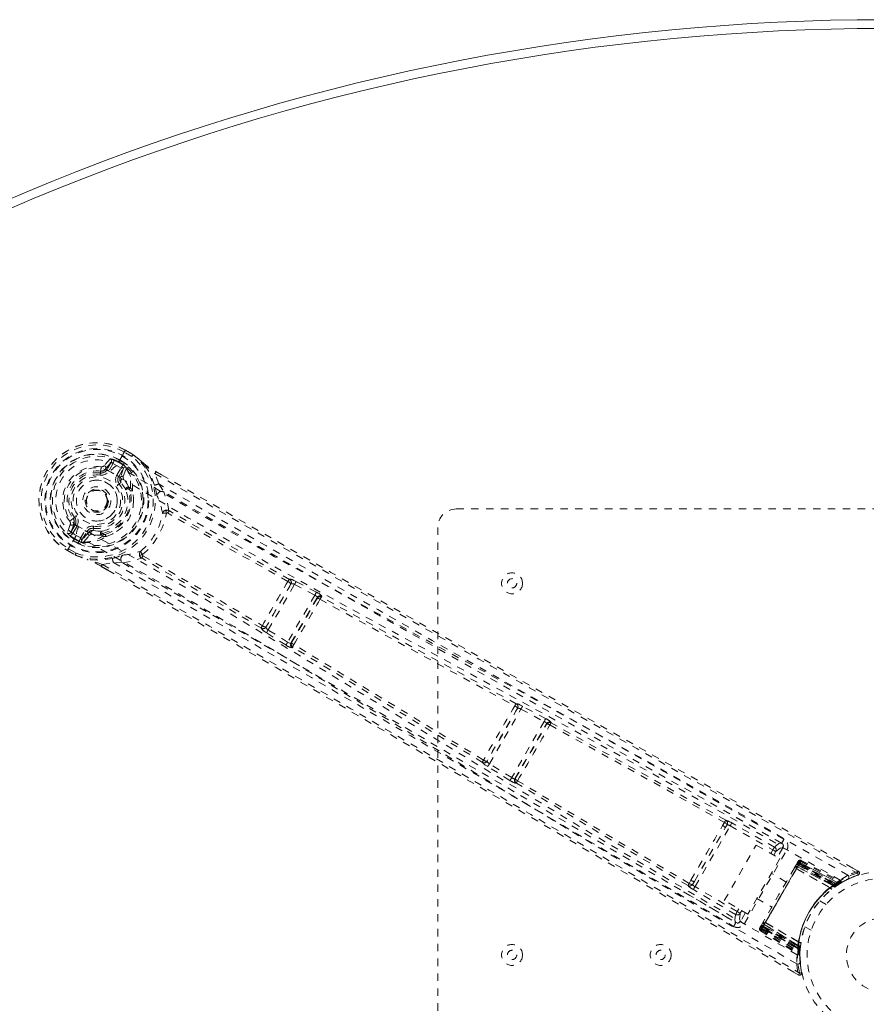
# Model space of a CAD drawing. Header units: inches. Extents: x -67 to 61, y -70 to 46.
# Tile 3 of 5: x 28 to 40, y 33 to 46. Entities that reach past the tile are written whole.
import ezdxf

# ---------------------------------------------------------------- set-up
doc = ezdxf.new("R2010")
doc.units = ezdxf.units.IN
doc.header["$MEASUREMENT"] = 0
doc.linetypes.add('SLD-Dashed', pattern=[0.075, 0.05, -0.025])
doc.linetypes.add('SLD-Solid', pattern=[0])

msp = doc.modelspace()

# ---------------------------------------------------------------- linework, layer by layer
at = {"color": 7, "linetype": 'SLD-Dashed', "lineweight": 0}
for p, q in [((29.395, 40.545), (29.315, 40.454)), ((29.559, 40.587), (29.483, 40.457)), ((29.561, 40.592), (29.559, 40.587)), ((29.573, 40.612), (29.561, 40.592)), ((29.599, 40.658), (29.573, 40.612)), ((29.687, 40.577), (29.587, 40.635)), ((29.601, 40.662), (29.599, 40.658)), ((29.701, 40.602), (29.6, 40.661)), ((29.601, 40.662), (29.702, 40.603)), ((29.706, 40.601), (29.702, 40.603)), ((29.335, 40.41), (29.411, 40.501)), ((29.335, 40.41), (29.353, 40.4)), ((29.411, 40.501), (29.353, 40.4)), ((29.437, 40.486), (29.379, 40.385)), ((29.483, 40.457), (29.483, 40.457)), ((29.485, 40.324), (29.549, 40.436)), ((29.509, 40.5), (29.512, 40.504)), ((29.576, 40.461), (29.509, 40.5)), ((29.511, 40.309), (29.575, 40.421)), ((29.573, 40.469), (29.512, 40.504)), ((29.527, 40.53), (29.589, 40.494)), ((29.527, 40.53), (29.527, 40.53)), ((29.575, 40.421), (29.532, 40.296)), ((29.572, 40.307), (29.612, 40.417)), ((29.573, 40.469), (29.589, 40.494)), ((29.574, 40.468), (29.587, 40.454)), ((29.587, 40.454), (29.576, 40.461)), ((29.589, 40.494), (29.589, 40.494)), ((29.607, 40.432), (29.605, 40.436)), ((29.607, 40.432), (29.612, 40.417)), ((29.612, 40.417), (29.612, 40.417)), ((29.612, 40.417), (29.612, 40.417)), ((29.265, 40.356), (29.268, 40.38)), ((29.268, 40.38), (29.277, 40.379)), ((29.532, 40.296), (29.511, 40.309)), ((30.05, 40.208), (29.998, 40.348)), ((30.012, 40.375), (30.089, 40.33)), ((30.089, 40.329), (30.012, 40.374)), ((29.54, 40.228), (29.517, 40.21)), ((29.534, 40.24), (29.54, 40.228)), ((29.652, 40.134), (29.632, 40.145)), ((29.668, 40.152), (29.649, 40.163)), ((30.05, 40.208), (30.118, 40.1)), ((29.288, 40.123), (29.296, 40.118)), ((29.296, 40.118), (29.309, 40.11)), ((29.688, 40.132), (29.698, 40.113)), ((28.899, 39.741), (28.918, 39.755)), ((34.054, 39.871), (45.554, 39.871)), ((28.859, 39.663), (28.82, 39.548)), ((28.852, 39.705), (28.899, 39.741)), ((28.866, 39.556), (28.907, 39.667)), ((28.924, 39.657), (28.866, 39.556)), ((28.95, 39.642), (28.892, 39.541)), ((28.904, 39.733), (28.899, 39.741)), ((28.907, 39.667), (28.924, 39.657)), ((29.17, 39.61), (29.166, 39.581)), ((33.804, 28.121), (33.804, 39.621)), ((28.94, 39.516), (28.865, 39.385)), ((28.991, 39.469), (29.056, 39.581)), ((29.017, 39.454), (29.082, 39.566)), ((29.103, 39.554), (29.017, 39.454)), ((29.038, 39.424), (29.114, 39.514)), ((29.103, 39.554), (29.082, 39.566)), ((29.166, 39.581), (29.153, 39.58)), ((29.296, 39.509), (29.277, 39.519)), ((29.284, 39.542), (29.304, 39.531)), ((29.345, 39.502), (29.324, 39.501)), ((28.85, 39.361), (28.823, 39.315)), ((28.862, 39.38), (28.85, 39.361)), ((28.865, 39.385), (28.862, 39.38)), ((28.961, 39.406), (28.898, 39.441)), ((28.916, 39.472), (28.913, 39.467)), ((28.913, 39.467), (28.974, 39.432)), ((28.983, 39.433), (28.916, 39.472)), ((28.961, 39.405), (28.974, 39.432)), ((28.961, 39.405), (28.961, 39.406)), ((28.975, 39.432), (28.994, 39.427)), ((28.994, 39.427), (28.983, 39.433)), ((29.019, 39.42), (29.024, 39.421)), ((29.038, 39.424), (29.024, 39.421)), ((28.823, 39.315), (28.821, 39.311)), ((28.821, 39.313), (28.923, 39.254)), ((28.821, 39.311), (28.923, 39.253)), ((28.837, 39.336), (28.938, 39.279)), ((28.923, 39.253), (28.927, 39.251)), ((29.275, 39.099), (29.364, 39.048)), ((29.276, 39.1), (29.365, 39.049)), ((29.291, 39.124), (29.439, 39.15)), ((29.566, 39.145), (29.439, 39.15)), ((31.829, 38.863), (31.493, 38.281)), ((31.523, 38.243), (31.877, 38.856)), ((31.811, 38.925), (31.81, 38.924)), ((31.828, 38.862), (31.829, 38.863)), ((31.898, 38.896), (31.867, 38.91)), ((31.877, 38.856), (32.15, 38.712)), ((32.171, 38.752), (31.898, 38.896)), ((32.15, 38.712), (31.784, 38.078)), ((32.241, 38.685), (32.244, 38.698)), ((31.828, 38.064), (32.184, 38.681)), ((32.184, 38.681), (32.182, 38.668)), ((31.431, 38.267), (31.431, 38.266)), ((31.499, 38.205), (31.471, 38.224)), ((31.493, 38.281), (31.493, 38.282)), ((31.761, 38.041), (31.499, 38.205)), ((31.784, 38.078), (31.523, 38.243)), ((31.838, 38.073), (31.828, 38.064)), ((31.853, 38.013), (31.843, 38.004)), ((34.861, 37.251), (34.86, 37.251)), ((34.879, 37.189), (34.468, 36.477)), ((34.5, 36.443), (34.924, 37.178)), ((34.878, 37.189), (34.879, 37.189)), ((34.924, 37.178), (35.235, 37.011)), ((35.256, 37.051), (34.945, 37.218)), ((35.235, 37.011), (34.8, 36.257)), ((34.842, 36.241), (35.27, 36.983)), ((35.27, 36.983), (35.27, 36.976)), ((35.33, 36.993), (35.33, 36.999)), ((34.405, 36.462), (34.405, 36.461)), ((34.468, 36.477), (34.468, 36.477)), ((34.8, 36.257), (34.5, 36.443)), ((34.776, 36.219), (34.476, 36.405)), ((34.847, 36.245), (34.842, 36.241)), ((34.858, 36.181), (34.863, 36.184)), ((38.429, 35.376), (37.72, 35.777)), ((37.662, 35.655), (37.637, 35.613)), ((38.337, 35.323), (37.761, 35.647)), ((37.257, 34.861), (37.673, 35.581)), ((37.267, 34.79), (37.739, 35.608)), ((37.673, 35.581), (37.697, 35.623)), ((37.739, 35.608), (38.314, 35.284)), ((38.43, 35.376), (38.429, 35.376)), ((38.438, 35.371), (38.43, 35.376)), ((38.446, 35.363), (38.432, 35.375)), ((37.66, 34.604), (38.09, 35.35)), ((37.93, 34.293), (38.501, 35.283)), ((38.09, 35.35), (38.407, 35.167)), ((38.287, 35.236), (38.314, 35.284)), ((38.337, 35.323), (38.314, 35.284)), ((38.326, 35.214), (38.353, 35.262)), ((38.449, 35.313), (38.375, 35.185)), ((38.407, 35.167), (37.977, 34.421)), ((38.643, 35.111), (38.641, 35.107)), ((38.679, 35.115), (38.645, 35.057)), ((38.65, 35.122), (38.647, 35.118)), ((38.657, 35.133), (38.654, 35.13)), ((38.654, 35.129), (38.654, 35.129)), ((39.2, 34.837), (38.675, 35.114)), ((39.158, 34.83), (38.675, 35.108)), ((38.679, 35.115), (39.197, 34.839)), ((38.695, 35.142), (38.688, 35.131)), ((38.688, 35.131), (39.216, 34.85)), ((38.695, 35.142), (39.23, 34.858)), ((38.17, 34.234), (38.673, 35.104)), ((38.666, 35.093), (38.177, 34.245)), ((38.186, 34.26), (38.657, 35.078)), ((38.639, 35.103), (38.606, 35.046)), ((38.629, 35.032), (38.63, 35.03)), ((38.629, 35.032), (39.086, 34.774)), ((39.084, 34.773), (38.63, 35.03)), ((38.645, 35.056), (38.645, 35.057)), ((38.645, 35.057), (39.133, 34.798)), ((39.132, 34.797), (38.645, 35.056)), ((38.659, 35.081), (38.657, 35.078)), ((38.657, 35.078), (39.125, 34.807)), ((39.129, 34.81), (38.659, 35.081)), ((39.142, 34.819), (38.666, 35.093)), ((38.668, 35.097), (39.146, 34.822)), ((38.673, 35.104), (39.153, 34.827)), ((39.463, 34.999), (39.39, 35.04)), ((37.211, 34.876), (37.188, 34.833)), ((37.233, 34.82), (37.257, 34.861)), ((38.494, 34.852), (38.293, 34.969)), ((39.216, 34.85), (39.23, 34.858)), ((39.245, 34.85), (39.258, 34.858)), ((37.111, 34.722), (37.813, 34.309)), ((37.812, 34.415), (37.244, 34.752)), ((37.835, 34.454), (37.267, 34.79)), ((39.084, 34.773), (39.086, 34.774)), ((39.105, 34.756), (39.108, 34.758)), ((39.125, 34.807), (39.142, 34.784)), ((39.129, 34.81), (39.146, 34.786)), ((39.133, 34.798), (39.132, 34.797)), ((39.133, 34.798), (39.197, 34.839)), ((39.142, 34.819), (39.158, 34.795)), ((39.146, 34.786), (39.142, 34.784)), ((39.146, 34.822), (39.162, 34.798)), ((39.153, 34.827), (39.158, 34.83)), ((39.153, 34.827), (39.169, 34.803)), ((39.158, 34.83), (39.174, 34.806)), ((39.158, 34.795), (39.162, 34.798)), ((39.163, 34.798), (39.164, 34.799)), ((39.164, 34.799), (39.227, 34.84)), ((39.174, 34.806), (39.169, 34.803)), ((37.977, 34.421), (37.66, 34.604)), ((38.098, 34.631), (38.299, 34.515)), ((39.029, 34.549), (38.945, 34.598)), ((37.856, 34.491), (37.835, 34.454)), ((37.895, 34.468), (37.874, 34.431)), ((37.945, 34.44), (37.877, 34.323)), ((38.187, 34.321), (38.154, 34.264)), ((37.812, 34.309), (37.814, 34.308)), ((37.814, 34.308), (37.822, 34.304)), ((37.816, 34.307), (37.832, 34.301)), ((38.139, 34.237), (38.137, 34.233)), ((38.139, 34.238), (38.139, 34.238)), ((38.145, 34.249), (38.143, 34.244)), ((38.143, 34.244), (38.145, 34.243)), ((38.155, 34.207), (38.148, 34.196)), ((38.148, 34.196), (38.662, 33.875)), ((38.152, 34.26), (38.15, 34.256)), ((38.155, 34.207), (38.662, 33.891)), ((38.162, 34.227), (38.665, 33.911)), ((38.198, 34.281), (38.164, 34.223)), ((38.164, 34.223), (38.662, 33.912)), ((38.168, 34.229), (38.65, 33.951)), ((38.651, 33.956), (38.17, 34.234)), ((38.651, 33.966), (38.175, 34.241)), ((38.177, 34.245), (38.652, 33.97)), ((38.186, 34.26), (38.184, 34.257)), ((38.184, 34.257), (38.653, 33.986)), ((38.654, 33.99), (38.186, 34.26)), ((38.198, 34.281), (38.198, 34.282)), ((38.198, 34.282), (38.666, 33.99)), ((38.666, 33.989), (38.198, 34.281)), ((38.213, 34.308), (38.211, 34.308)), ((38.663, 34.041), (38.211, 34.308)), ((38.213, 34.308), (38.663, 34.044)), ((38.745, 34.251), (38.829, 34.203)), ((38.65, 33.951), (38.651, 33.956)), ((38.679, 33.949), (38.65, 33.951)), ((38.68, 33.963), (38.651, 33.966)), ((38.679, 33.954), (38.651, 33.956)), ((38.68, 33.968), (38.652, 33.97)), ((38.682, 33.983), (38.653, 33.986)), ((38.682, 33.987), (38.654, 33.99)), ((38.661, 33.922), (38.664, 33.925)), ((38.662, 33.912), (38.666, 33.989)), ((38.663, 34.041), (38.663, 34.044)), ((38.666, 33.99), (38.666, 33.989)), ((38.676, 33.886), (38.68, 33.961)), ((38.679, 33.949), (38.678, 33.939)), ((38.682, 33.983), (38.679, 33.954)), ((38.679, 33.954), (38.679, 33.949)), ((38.68, 33.963), (38.68, 33.968)), ((38.68, 33.961), (38.68, 33.962)), ((38.688, 34.03), (38.688, 34.034)), ((38.662, 33.875), (38.662, 33.891)), ((38.676, 33.85), (38.676, 33.865)), ((38.681, 33.773), (38.679, 33.844)), ((38.701, 33.634), (38.682, 33.762)), ((38.583, 33.645), (38.657, 33.602)), ((38.657, 33.601), (38.672, 33.627))]:
    msp.add_line(p, q, dxfattribs=at)
at = {"color": 7, "linetype": 'SLD-Dashed', "lineweight": 0, "flags": 128}
for points in [[(29.587, 40.635), (29.59, 40.641), (29.593, 40.646), (29.596, 40.651), (29.598, 40.655), (29.6, 40.659), (29.601, 40.661), (29.601, 40.662), (29.601, 40.662)], [(29.702, 40.603), (29.702, 40.603), (29.702, 40.602), (29.7, 40.6), (29.699, 40.597), (29.696, 40.593), (29.693, 40.588), (29.69, 40.583), (29.687, 40.577)], [(29.706, 40.601), (29.705, 40.6), (29.704, 40.598), (29.702, 40.596), (29.7, 40.593), (29.697, 40.59), (29.694, 40.586), (29.691, 40.582), (29.687, 40.577)], [(29.702, 40.603), (29.778, 40.544), (29.835, 40.493)], [(29.844, 40.486), (29.784, 40.54), (29.706, 40.601)], [(28.973, 39.633), (28.908, 39.676), (28.854, 39.734), (28.813, 39.803), (28.787, 39.88), (28.777, 39.961), (28.783, 40.044), (28.804, 40.125), (28.839, 40.201), (28.888, 40.27), (28.947, 40.329), (29.016, 40.375), (29.092, 40.407), (29.172, 40.423), (29.252, 40.422), (29.329, 40.404), (29.399, 40.37)], [(29.437, 40.486), (29.432, 40.489), (29.427, 40.491), (29.423, 40.494), (29.419, 40.496), (29.416, 40.498), (29.413, 40.499), (29.412, 40.5), (29.411, 40.501)], [(29.443, 40.532), (29.445, 40.508), (29.437, 40.486)], [(39.323, 34.943), (37.943, 35.733), (36.557, 36.512), (35.168, 37.279), (33.779, 38.037), (32.69, 38.632), (31.608, 39.229), (30.538, 39.836), (29.483, 40.457)], [(29.512, 40.504), (29.514, 40.507), (29.517, 40.513), (29.521, 40.521), (29.527, 40.53)], [(29.549, 40.436), (29.561, 40.45), (29.576, 40.461)], [(29.575, 40.421), (29.575, 40.421), (29.573, 40.422), (29.571, 40.424), (29.567, 40.426), (29.564, 40.428), (29.559, 40.43), (29.554, 40.433), (29.549, 40.436)], [(29.573, 40.469), (29.573, 40.469), (29.574, 40.468)], [(29.844, 40.486), (29.84, 40.49), (29.835, 40.493)], [(29.994, 40.191), (29.938, 40.34), (29.844, 40.486)], [(29.261, 40.326), (29.262, 40.332), (29.262, 40.337), (29.263, 40.342), (29.264, 40.347), (29.264, 40.351), (29.264, 40.353), (29.265, 40.355), (29.265, 40.356)], [(29.379, 40.385), (29.374, 40.388), (29.369, 40.39), (29.365, 40.393), (29.361, 40.395), (29.358, 40.397), (29.355, 40.398), (29.354, 40.399), (29.353, 40.4)], [(39.221, 34.876), (37.844, 35.664), (36.461, 36.439), (35.074, 37.201), (33.686, 37.956), (32.599, 38.547), (31.519, 39.143), (30.451, 39.748), (29.399, 40.37)], [(29.485, 40.324), (29.49, 40.321), (29.494, 40.318), (29.499, 40.316), (29.503, 40.313), (29.506, 40.311), (29.508, 40.31), (29.51, 40.309), (29.511, 40.309)], [(29.578, 40.272), (29.57, 40.292), (29.572, 40.307)], [(29.649, 40.163), (29.62, 40.215), (29.578, 40.272)], [(29.998, 40.348), (30.001, 40.354), (30.004, 40.359), (30.007, 40.364), (30.009, 40.368), (30.011, 40.372), (30.012, 40.374), (30.012, 40.375), (30.012, 40.375)], [(29.998, 40.348), (30.637, 39.978), (31.313, 39.589), (32.027, 39.179), (32.778, 38.749), (33.47, 38.355), (34.192, 37.945), (34.357, 37.851), (34.525, 37.756), (34.694, 37.66), (34.81, 37.594), (34.922, 37.53), (35.04, 37.464), (35.163, 37.394), (35.558, 37.171), (35.997, 36.922), (36.481, 36.649), (36.787, 36.476), (37.111, 36.293), (37.462, 36.096), (37.789, 35.911), (38.216, 35.669), (38.596, 35.455), (38.928, 35.267), (39.212, 35.107), (39.449, 34.973)], [(30.089, 40.33), (32.367, 39.018), (34.729, 37.674), (37.096, 36.336), (39.464, 34.999)], [(29.493, 40.192), (29.498, 40.196), (29.502, 40.199), (29.506, 40.202), (29.51, 40.205), (29.513, 40.207), (29.515, 40.209), (29.516, 40.21), (29.517, 40.21)], [(38.462, 35.427), (38.134, 35.612), (37.761, 35.823), (37.352, 36.054), (36.982, 36.263), (36.788, 36.372), (36.594, 36.481), (36.401, 36.591), (36.18, 36.715), (35.958, 36.84), (35.743, 36.962), (35.305, 37.21), (34.897, 37.44), (34.521, 37.653), (34.154, 37.861), (33.727, 38.103), (32.996, 38.518), (32.259, 38.938), (31.498, 39.374), (30.757, 39.799), (30.05, 40.208)], [(29.709, 39.961), (29.712, 40.018), (29.698, 40.113)], [(30.029, 40.044), (30.026, 40.052), (30.023, 40.064)], [(38.432, 35.375), (35.656, 36.943), (32.882, 38.514), (30.118, 40.1)], [(30.187, 39.85), (30.161, 39.978), (30.118, 40.1)], [(28.942, 39.774), (28.937, 39.77), (28.933, 39.767), (28.929, 39.764), (28.925, 39.761), (28.922, 39.759), (28.92, 39.757), (28.919, 39.756), (28.918, 39.755)], [(30.187, 39.85), (30.176, 39.854), (30.167, 39.854), (30.158, 39.852), (30.152, 39.847), (30.148, 39.84), (30.147, 39.832), (30.149, 39.822), (30.155, 39.813)], [(30.169, 39.817), (30.167, 39.817), (30.165, 39.818), (30.161, 39.817), (30.155, 39.813)], [(31.788, 38.895), (30.974, 39.353), (30.169, 39.817)], [(31.81, 38.924), (30.997, 39.381), (30.193, 39.844)], [(28.95, 39.642), (28.945, 39.645), (28.94, 39.648), (28.936, 39.65), (28.932, 39.653), (28.929, 39.654), (28.926, 39.656), (28.925, 39.657), (28.924, 39.657)], [(38.641, 33.873), (37.271, 34.672), (35.909, 35.482), (34.555, 36.302), (33.208, 37.126), (32.152, 37.772), (31.096, 38.41), (30.037, 39.032), (28.973, 39.633)], [(29.174, 39.64), (29.173, 39.634), (29.172, 39.628), (29.172, 39.623), (29.171, 39.619), (29.171, 39.615), (29.17, 39.612), (29.17, 39.611), (29.17, 39.61)], [(28.892, 39.541), (28.876, 39.523), (28.855, 39.513)], [(28.866, 39.556), (28.867, 39.556), (28.868, 39.555), (28.871, 39.554), (28.874, 39.552), (28.878, 39.549), (28.882, 39.547), (28.887, 39.544), (28.892, 39.541)], [(38.635, 33.751), (37.26, 34.551), (35.893, 35.362), (34.535, 36.181), (33.183, 37.006), (32.124, 37.651), (31.065, 38.289), (30.005, 38.913), (28.94, 39.516)], [(29.056, 39.581), (29.061, 39.578), (29.066, 39.575), (29.07, 39.573), (29.074, 39.571), (29.077, 39.569), (29.08, 39.567), (29.081, 39.566), (29.082, 39.566)], [(29.147, 39.526), (29.126, 39.523), (29.114, 39.514)], [(29.277, 39.519), (29.218, 39.518), (29.147, 39.526)], [(29.166, 39.581), (29.232, 39.573), (29.287, 39.574)], [(29.345, 39.502), (29.434, 39.537), (29.482, 39.568)], [(28.975, 39.432), (28.975, 39.432), (28.974, 39.432)], [(28.983, 39.433), (28.984, 39.452), (28.991, 39.469)], [(28.991, 39.469), (28.996, 39.466), (29.001, 39.463), (29.005, 39.461), (29.009, 39.458), (29.012, 39.457), (29.015, 39.455), (29.016, 39.454), (29.017, 39.454)], [(28.821, 39.311), (28.821, 39.311), (28.822, 39.312), (28.823, 39.314), (28.825, 39.317), (28.828, 39.321), (28.831, 39.326), (28.834, 39.331), (28.837, 39.336)], [(28.938, 39.279), (28.934, 39.273), (28.931, 39.268), (28.929, 39.263), (28.926, 39.259), (28.925, 39.256), (28.923, 39.254), (28.923, 39.253), (28.923, 39.253)], [(28.923, 39.253), (29.012, 39.217), (29.085, 39.193)], [(28.927, 39.251), (28.927, 39.252), (28.928, 39.254), (28.929, 39.257), (28.93, 39.26), (28.932, 39.264), (28.934, 39.269), (28.936, 39.274), (28.938, 39.279)], [(28.927, 39.251), (29.009, 39.217), (29.095, 39.189)], [(29.55, 39.245), (29.562, 39.248), (29.57, 39.25)], [(29.833, 39.256), (29.822, 39.256), (29.813, 39.254), (29.806, 39.249), (29.802, 39.242), (29.801, 39.234), (29.803, 39.225), (29.809, 39.217), (29.817, 39.21)], [(29.833, 39.256), (29.833, 39.248), (29.834, 39.245), (29.836, 39.243), (29.837, 39.242)], [(29.837, 39.242), (30.642, 38.776), (31.444, 38.301)], [(29.085, 39.193), (29.089, 39.19), (29.095, 39.189)], [(29.426, 39.206), (29.269, 39.181), (29.095, 39.189)], [(29.275, 39.099), (29.275, 39.098), (29.276, 39.099), (29.278, 39.101), (29.28, 39.104), (29.282, 39.109), (29.285, 39.113), (29.288, 39.119), (29.291, 39.124)], [(29.291, 39.124), (29.997, 38.718), (30.732, 38.293), (31.496, 37.849), (32.189, 37.445), (32.635, 37.184), (33.103, 36.909), (33.592, 36.623), (34.077, 36.337), (34.498, 36.09), (35.055, 35.761), (35.648, 35.412), (36.276, 35.041), (36.859, 34.697), (38.672, 33.627)], [(29.439, 39.15), (30.081, 38.779), (30.748, 38.392), (31.442, 37.988), (32.104, 37.602), (32.773, 37.21), (33.442, 36.817), (34.093, 36.433), (34.718, 36.065), (35.3, 35.722), (35.952, 35.337), (36.563, 34.976), (37.163, 34.622), (37.785, 34.255)], [(29.566, 39.145), (29.693, 39.169), (29.817, 39.21)], [(29.566, 39.145), (32.322, 37.544), (35.07, 35.927), (37.816, 34.307)], [(31.431, 38.267), (30.629, 38.742), (29.825, 39.208)], [(29.364, 39.048), (31.628, 37.737), (33.972, 36.364), (36.316, 34.982), (38.657, 33.601)], [(31.877, 38.856), (31.881, 38.863), (31.884, 38.87), (31.888, 38.876), (31.891, 38.882), (31.893, 38.887), (31.895, 38.891), (31.897, 38.894), (31.898, 38.896)], [(32.15, 38.712), (32.154, 38.719), (32.158, 38.726), (32.161, 38.732), (32.164, 38.738), (32.167, 38.743), (32.169, 38.747), (32.17, 38.75), (32.171, 38.752)], [(32.15, 38.712), (32.158, 38.708), (32.165, 38.704), (32.177, 38.695), (32.183, 38.687), (32.184, 38.681)], [(34.86, 37.251), (33.548, 37.968), (32.241, 38.685)], [(32.219, 38.656), (33.527, 37.939), (34.841, 37.222)], [(31.523, 38.243), (31.516, 38.248), (31.509, 38.254), (31.499, 38.265), (31.494, 38.274), (31.493, 38.278), (31.493, 38.28), (31.493, 38.281)], [(31.499, 38.205), (31.502, 38.21), (31.507, 38.218), (31.515, 38.23), (31.523, 38.243)], [(31.761, 38.041), (31.762, 38.042), (31.763, 38.045), (31.766, 38.049), (31.769, 38.053), (31.772, 38.059), (31.776, 38.065), (31.78, 38.071), (31.784, 38.078)], [(31.828, 38.064), (31.822, 38.062), (31.812, 38.064), (31.799, 38.07), (31.792, 38.074), (31.784, 38.078)], [(34.42, 36.493), (33.142, 37.272), (31.867, 38.047)], [(34.405, 36.462), (33.128, 37.24), (31.853, 38.013)], [(34.945, 37.218), (34.916, 37.233), (34.914, 37.233)], [(34.924, 37.178), (34.928, 37.185), (34.932, 37.192), (34.935, 37.199), (34.938, 37.205), (34.941, 37.209), (34.943, 37.213), (34.945, 37.216), (34.945, 37.218)], [(35.235, 37.011), (35.239, 37.018), (35.243, 37.025), (35.246, 37.032), (35.249, 37.038), (35.252, 37.043), (35.254, 37.046), (35.256, 37.049), (35.256, 37.051)], [(35.311, 36.965), (36.488, 36.314), (37.662, 35.655)], [(37.68, 35.683), (36.506, 36.342), (35.33, 36.993)], [(34.425, 36.456), (34.422, 36.456), (34.405, 36.462)], [(34.476, 36.405), (34.477, 36.406), (34.479, 36.409), (34.481, 36.413), (34.484, 36.418), (34.488, 36.423), (34.491, 36.429), (34.496, 36.436), (34.5, 36.443)], [(34.476, 36.405), (34.448, 36.423), (34.447, 36.424)], [(34.776, 36.219), (34.777, 36.221), (34.779, 36.223), (34.781, 36.227), (34.784, 36.232), (34.788, 36.237), (34.791, 36.244), (34.796, 36.25), (34.8, 36.257)], [(37.172, 34.804), (36.015, 35.491), (34.863, 36.184)], [(37.188, 34.833), (36.03, 35.521), (34.878, 36.215)], [(37.739, 35.608), (37.747, 35.622), (37.754, 35.634), (37.759, 35.643), (37.761, 35.647)], [(37.211, 34.876), (37.317, 35.059), (37.424, 35.245), (37.532, 35.43), (37.637, 35.613)], [(37.257, 34.861), (37.359, 35.038), (37.462, 35.216), (37.568, 35.4), (37.673, 35.581)], [(38.432, 35.375), (38.396, 35.369), (38.337, 35.323)], [(38.353, 35.262), (38.352, 35.262), (38.35, 35.264), (38.346, 35.266), (38.342, 35.269), (38.336, 35.272), (38.329, 35.276), (38.322, 35.28), (38.314, 35.284)], [(38.353, 35.262), (38.413, 35.307), (38.449, 35.313)], [(38.501, 35.283), (38.482, 35.294), (38.465, 35.304), (38.454, 35.311), (38.449, 35.313)], [(38.648, 35.119), (38.648, 35.118), (38.646, 35.116), (38.645, 35.114), (38.643, 35.111)], [(38.647, 35.117), (38.647, 35.117), (38.647, 35.116), (38.646, 35.114), (38.645, 35.11)], [(38.659, 35.081), (38.663, 35.088), (38.667, 35.094), (38.671, 35.1), (38.674, 35.106), (38.676, 35.11), (38.678, 35.113), (38.679, 35.114), (38.679, 35.115)], [(38.688, 35.131), (38.686, 35.128), (38.682, 35.12), (38.676, 35.109), (38.668, 35.097)], [(38.679, 35.115), (38.672, 35.117), (38.67, 35.117)], [(38.675, 35.108), (38.683, 35.121), (38.689, 35.132), (38.693, 35.14), (38.695, 35.142)], [(38.604, 35.044), (38.501, 34.865), (38.396, 34.683), (38.292, 34.502), (38.188, 34.323)], [(38.63, 35.03), (38.526, 34.851), (38.421, 34.669), (38.317, 34.487), (38.213, 34.308)], [(38.645, 35.056), (38.635, 35.058), (38.623, 35.056)], [(38.629, 35.032), (38.625, 35.051), (38.623, 35.056)], [(38.64, 35.104), (38.639, 35.103), (38.638, 35.102)], [(39.464, 34.999), (39.463, 34.999), (39.462, 34.997), (39.46, 34.991), (39.455, 34.983), (39.452, 34.978), (39.449, 34.973)], [(39.449, 34.973), (39.453, 34.962), (39.455, 34.953), (39.457, 34.946), (39.458, 34.944)], [(39.457, 34.947), (39.464, 34.951), (39.47, 34.957), (39.474, 34.964), (39.477, 34.971), (39.478, 34.979), (39.476, 34.986), (39.472, 34.992), (39.466, 34.997)], [(39.248, 34.854), (39.235, 34.854), (39.221, 34.857)], [(39.235, 34.854), (39.229, 34.856), (39.228, 34.857)], [(37.233, 34.82), (37.221, 34.807), (37.21, 34.801)], [(37.244, 34.752), (37.246, 34.755), (37.252, 34.764), (37.259, 34.777), (37.267, 34.79)], [(39.211, 34.83), (39.205, 34.826), (39.174, 34.806)], [(39.205, 34.836), (39.199, 34.838), (39.197, 34.839)], [(37.812, 34.415), (37.815, 34.419), (37.82, 34.428), (37.827, 34.44), (37.835, 34.454)], [(37.874, 34.431), (37.873, 34.432), (37.871, 34.433), (37.867, 34.435), (37.862, 34.438), (37.856, 34.442), (37.85, 34.445), (37.842, 34.45), (37.835, 34.454)], [(37.812, 34.415), (37.802, 34.341), (37.814, 34.31)], [(37.877, 34.323), (37.864, 34.357), (37.874, 34.431)], [(37.877, 34.323), (37.882, 34.32), (37.893, 34.314), (37.91, 34.304), (37.93, 34.293)], [(38.15, 34.256), (38.148, 34.253), (38.146, 34.25), (38.145, 34.249), (38.145, 34.248)], [(38.151, 34.255), (38.148, 34.252), (38.147, 34.25), (38.146, 34.25), (38.146, 34.25)], [(38.148, 34.196), (38.15, 34.198), (38.154, 34.205), (38.16, 34.216), (38.168, 34.229)], [(38.175, 34.241), (38.167, 34.229), (38.161, 34.218), (38.157, 34.21), (38.155, 34.207)], [(38.164, 34.223), (38.164, 34.223), (38.165, 34.225), (38.167, 34.228), (38.169, 34.232), (38.172, 34.238), (38.176, 34.244), (38.18, 34.25), (38.184, 34.257)], [(38.211, 34.308), (38.192, 34.302), (38.187, 34.3)], [(38.187, 34.3), (38.191, 34.29), (38.198, 34.282)], [(38.658, 33.604), (38.666, 33.602), (38.674, 33.601), (38.682, 33.602), (38.69, 33.605), (38.696, 33.61), (38.7, 33.616), (38.702, 33.623), (38.702, 33.631)]]:
    msp.add_lwpolyline(points, dxfattribs=at)
at = {"color": 7, "linetype": 'SLD-Dashed', "lineweight": 0}
for centre, radius in [((29.217, 39.983), 0.7), ((29.217, 39.983), 0.69), ((29.217, 39.983), 0.623), ((29.217, 39.983), 0.32), ((29.217, 39.983), 0.275), ((29.217, 39.983), 0.188), ((29.217, 39.983), 0.156), ((29.217, 39.983), 0.142), ((29.217, 39.983), 0.139), ((29.217, 39.983), 0.138), ((34.804, 38.871), 0.141), ((34.804, 38.871), 0.0625), ((39.804, 33.871), 1.125), ((39.804, 33.871), 1.03), ((39.804, 33.871), 0.5), ((34.804, 33.871), 0.141), ((34.804, 33.871), 0.0625), ((36.804, 33.871), 0.141), ((36.804, 33.871), 0.0625)]:
    msp.add_circle(centre, radius, dxfattribs=at)
at = {"color": 7, "linetype": 'SLD-Solid', "lineweight": 15}
for radius, start, end in [(29.75, 45, 135), (29.632, 45.2284, 134.7716), (29.632, 45.2284, 134.7716)]:
    msp.add_arc((39.804, 16.704), radius, start, end, dxfattribs=at)
at = {"color": 7, "linetype": 'SLD-Dashed', "lineweight": 0}
for centre, radius, start, end in [((29.217, 39.983), 0.78, 60, 239.4852), ((29.217, 39.983), 0.78, 60.5288, 239.4712), ((29.217, 39.983), 0.75, 60.4562, 239.5438), ((29.217, 39.983), 0.629, 60.5443, 239.4557), ((29.217, 39.983), 0.599, 60.5443, 239.4557), ((29.217, 39.983), 0.787, 248.3239, 51.6761), ((29.217, 39.983), 0.758, 248.3239, 51.6761), ((29.386, 40.516), 0.0299, 328.0503, 72.1062), ((29.365, 40.341), 0.206, 67.6602, 81.6572), ((29.206, 39.989), 0.543, 59.366, 240.634), ((29.217, 39.983), 0.459, 82.774, 217.226), ((29.217, 39.983), 0.632, 246.0642, 53.9358), ((29.217, 39.983), 0.602, 246.2697, 53.7303), ((27.881, 40.585), 1.402, 351.5622, 353.9878), ((29.281, 40.484), 0.0455, 262.528, 318.6462), ((29.277, 40.451), 0.0714, 270.3152, 325.2465), ((29.309, 40.424), 0.0301, 331.4552, 77.6197), ((29.614, 40.245), 0.249, 121.7042, 149.862), ((29.217, 39.983), 0.593, 60.5524, 67.6091), ((29.602, 40.406), 0.0305, 83.8284, 150.9608), ((29.517, 40.363), 0.115, 39.6954, 52.2836), ((29.207, 40.146), 0.491, 356.1272, 35.5127), ((29.231, 40.198), 0.44, 353.9349, 29.9017), ((30.588, 41.429), 1.202, 231.1858, 241.3437), ((32.362, 43.164), 3.677, 226.7621, 229.9888), ((29.217, 39.983), 0.4, 82.774, 217.226), ((29.217, 39.983), 0.376, 82.774, 217.226), ((29.217, 39.983), 0.346, 82.774, 217.226), ((29.276, 40.444), 0.119, 262.7737, 330.0003), ((29.276, 40.444), 0.089, 262.774, 330), ((29.588, 40.264), 0.119, 149.9989, 217.2267), ((29.588, 40.264), 0.089, 150, 217.226), ((29.582, 40.27), 0.0565, 151.9565, 211.566), ((29.558, 40.281), 0.0299, 60.9985, 148.9505), ((29.568, 40.243), 0.031, 70.167, 208.1972), ((29.217, 39.983), 0.275, 89.9999, 270.0001), ((29.217, 39.983), 0.376, 262.774, 37.226), ((29.217, 39.983), 0.346, 262.774, 37.226), ((29.217, 39.983), 0.275, 270, 90), ((29.208, 39.989), 0.453, 279.7482, 20.251), ((29.188, 39.924), 0.465, 25.8375, 40.7955), ((29.636, 40.135), 0.0305, 65.6348, 196.064), ((29.639, 40.109), 0.0371, 100.1712, 150.7236), ((29.677, 40.122), 0.0504, 124.2256, 151.7525), ((29.696, 40.11), 0.0506, 124.3243, 151.7452), ((29.649, 40.112), 0.0444, 27.3972, 64.9968), ((30.207, 39.583), 0.644, 104.0878, 109.2613), ((27.859, 39.641), 2.205, 11.0592, 14.4306), ((29.223, 39.98), 0.411, 279.0115, 20.9886), ((29.185, 40.002), 0.494, 286.9723, 13.0277), ((29.635, 40.106), 0.0326, 12.1711, 58.3606), ((29.682, 40.076), 0.0404, 67.3028, 112.779), ((30.089, 40.046), 0.0608, 62.3816, 181.9716), ((29.224, 39.669), 0.888, 9.1311, 24.9702), ((29.217, 39.983), 0.157, 305.1542, 350.0596), ((29.233, 39.974), 0.476, 301.4721, 358.5269), ((28.847, 39.702), 0.089, 330, 37.226), ((28.847, 39.702), 0.119, 329.9999, 37.2267), ((29.269, 39.953), 0.844, 309.7727, 350.2274), ((29.206, 39.99), 0.965, 310.5264, 349.4746), ((30.16, 39.796), 0.0608, 63.6677, 166.5434), ((30.132, 39.738), 0.0786, 73.3255, 113.7388), ((30.24, 39.78), 0.0795, 126.0565, 152.5044), ((30.199, 39.857), 0.0143, 207.5608, 243.3529), ((34.054, 39.621), 0.25, 90, 180), ((28.816, 39.677), 0.0455, 341.3524, 37.4692), ((28.881, 39.683), 0.0301, 222.3478, 328.5774), ((28.842, 39.698), 0.0715, 334.7837, 29.7561), ((29.182, 39.511), 0.242, 149.7342, 178.8262), ((29.159, 39.522), 0.119, 82.7743, 149.9998), ((29.159, 39.522), 0.089, 82.774, 150), ((28.84, 39.57), 0.0299, 227.8917, 331.9531), ((28.981, 39.676), 0.206, 218.3422, 232.3399), ((29.217, 39.983), 0.593, 232.3909, 239.4476), ((29.069, 39.916), 0.497, 264.8143, 303.6302), ((29.038, 39.863), 0.439, 270.0687, 306.0863), ((29.13, 39.539), 0.0299, 151.0516, 239.0003), ((29.151, 39.524), 0.0567, 88.2302, 147.9772), ((29.167, 39.55), 0.031, 91.5904, 230.0554), ((29.295, 39.544), 0.0305, 103.9334, 234.3706), ((29.327, 39.516), 0.0505, 148.2668, 175.7556), ((29.319, 39.555), 0.0371, 149.2778, 199.8313), ((29.347, 39.505), 0.0506, 148.2505, 175.6795), ((29.322, 39.545), 0.0444, 235.0127, 272.6912), ((29.319, 39.56), 0.0326, 241.6478, 287.8242), ((29.369, 39.534), 0.0404, 187.2276, 232.6893), ((28.147, 39.902), 0.88, 328.4916, 330.4204), ((29.029, 39.504), 0.0843, 245.3967, 262.625), ((29.043, 39.438), 0.0305, 149.0392, 216.1691), ((28.938, 39.279), 0.03, 240.2178, 245.2738), ((28.834, 41.329), 2.204, 285.5686, 288.9419), ((29.599, 39.196), 0.0608, 118.0309, 237.6186), ((29.492, 40.134), 0.887, 275.0293, 290.8695), ((29.85, 39.26), 0.0608, 133.4573, 236.3321), ((29.887, 39.313), 0.0786, 186.2624, 226.674), ((29.904, 39.199), 0.0795, 147.491, 173.9472), ((28.65, 38.073), 1.202, 58.6562, 68.8141), ((28.034, 35.668), 3.677, 70.0113, 73.2374), ((30.058, 39.326), 0.644, 190.7401, 195.9111), ((29.817, 39.196), 0.0143, 56.6398, 92.4536), ((59.943, 22.243), 32.711, 149.3987, 150.6012), ((60.563, 21.885), 33.375, 149.4251, 150.5748), ((31.867, 38.857), 0.0879, 130.2445, 153.9557), ((31.755, 38.814), 0.0873, 33.1918, 68.1891), ((31.789, 38.884), 0.0451, 331.0461, 62.1512), ((31.789, 38.885), 0.0451, 331.0428, 62.1429), ((31.817, 38.832), 0.0933, 57.537, 94.1322), ((31.846, 38.807), 0.0588, 57.8357, 106.634), ((32.113, 38.597), 0.165, 37.6312, 69.4084), ((32.22, 38.645), 0.0451, 62.6011, 149.1045), ((32.223, 38.658), 0.0451, 62.4874, 149.1375), ((32.302, 38.616), 0.092, 131.4689, 153.9866), ((3.537, 54.809), 32.879, 329.4018, 330.5982), ((-0.02, 56.863), 37.025, 329.4552, 330.5445), ((32.183, 38.607), 0.0612, 53.9355, 91.5381), ((31.518, 38.251), 0.089, 146.184, 169.6175), ((31.498, 38.369), 0.0873, 231.8102, 266.8099), ((31.455, 38.306), 0.0451, 237.851, 328.9523), ((31.455, 38.305), 0.0451, 237.8563, 328.9591), ((31.514, 38.307), 0.0933, 205.8687, 242.4627), ((31.865, 38.168), 0.165, 230.5931, 262.3677), ((31.868, 38.043), 0.0451, 150.8657, 237.511), ((31.878, 38.051), 0.0451, 150.8959, 237.3976), ((31.892, 38.102), 0.0607, 208.3023, 246.224), ((31.943, 37.995), 0.0919, 146.0212, 168.5447), ((34.952, 37.168), 0.123, 137.6587, 153.6604), ((34.839, 37.211), 0.0451, 330.6361, 61.6278), ((34.839, 37.211), 0.0451, 330.632, 61.6259), ((34.851, 37.134), 0.118, 57.9897, 85.3621), ((63.704, 20.072), 33.573, 149.2814, 150.7187), ((63.543, 20.165), 33.339, 149.2942, 150.7058), ((34.816, 37.157), 0.0697, 26.9367, 69.0833), ((34.888, 37.127), 0.0626, 54.4826, 98.456), ((6.45, 53.128), 33.037, 329.2677, 330.7323), ((3.811, 54.652), 36.126, 329.3134, 330.6867), ((35.218, 36.954), 0.0601, 28.6013, 73.0964), ((35.17, 36.847), 0.222, 43.6396, 67.1203), ((35.309, 36.96), 0.0451, 61.9416, 149.4429), ((35.309, 36.953), 0.0451, 61.9695, 149.4227), ((35.276, 36.92), 0.057, 52.6122, 96.4845), ((35.432, 36.904), 0.136, 138.8642, 153.2823), ((34.524, 36.424), 0.125, 146.4447, 162.2365), ((34.429, 36.5), 0.0451, 238.3733, 329.3675), ((34.502, 36.529), 0.118, 214.6424, 242.0182), ((34.464, 36.547), 0.0697, 230.9177, 273.0632), ((34.43, 36.499), 0.0433, 262.777, 330.2197), ((34.526, 36.5), 0.0626, 201.542, 245.5184), ((34.91, 36.396), 0.222, 232.8805, 256.3598), ((34.841, 36.301), 0.0601, 226.8997, 271.4026), ((34.882, 36.219), 0.0451, 150.5551, 238.0596), ((34.887, 36.223), 0.0451, 150.5788, 238.0288), ((34.9, 36.267), 0.0567, 203.3819, 247.5217), ((34.992, 36.14), 0.136, 146.7406, 161.1115), ((37.889, 35.532), 0.258, 144.2212, 151.5577), ((37.631, 35.587), 0.075, 28.0047, 64.8078), ((37.605, 35.404), 0.289, 57.3517, 75.0231), ((37.657, 35.644), 0.0456, 331.9237, 59.0015), ((37.614, 35.552), 0.0652, 26.4334, 69.4388), ((37.695, 35.545), 0.0773, 54.5332, 88.386), ((35.949, 36.829), 2.878, 329.6438, 330.8384), ((38.411, 35.336), 0.105, 329.9145, 60.6384), ((38.314, 35.284), 0.0451, 330.4263, 60.3574), ((38.41, 35.336), 0.045, 330.0213, 37.9898), ((38.665, 35.088), 0.03, 61.9316, 149.9368), ((38.449, 34.731), 0.422, 59.0406, 62.9684), ((38.451, 34.734), 0.423, 59.041, 62.968), ((38.462, 34.753), 0.41, 59.0088, 63.054), ((38.675, 35.103), 0.0315, 117.9469, 150.6837), ((38.545, 35.16), 0.113, 340.0839, 343.9982), ((38.26, 34.396), 0.824, 59.771, 61.6324), ((38.681, 35.116), 0.03, 61.9945, 149.9958), ((38.674, 35.104), 0.03, 61.983, 126.5618), ((38.68, 35.114), 0.0305, 62.3637, 129.3713), ((38.627, 35.03), 0.0265, 98.3651, 149.3865), ((38.631, 35.031), 0.0299, 61.7982, 149.8126), ((38.43, 34.698), 0.442, 59.0827, 62.8361), ((38.432, 34.701), 0.442, 59.0821, 62.8367), ((39.804, 33.871), 1.158, 107.8714, 192.1369), ((39.837, 33.858), 1.2, 108.1041, 115.3369), ((39.449, 34.973), 0.03, 287.8477, 60.5312), ((37.253, 34.926), 0.0652, 230.5405, 273.5508), ((39.831, 33.855), 1.19, 120.8801, 179.1199), ((39.804, 33.871), 1.127, 120.4733, 179.5267), ((39.48, 34.086), 0.808, 109.083, 114.4621), ((39.492, 34.062), 0.838, 108.2602, 113.5246), ((39.817, 33.851), 1.154, 119.924, 123.9574), ((39.72, 34.014), 0.962, 119.6246, 122.5186), ((39.212, 34.865), 0.03, 256.8701, 301.2449), ((39.23, 34.876), 0.0299, 241.9051, 299.6985), ((40.014, 33.766), 1.365, 120.4177, 125.5482), ((39.189, 34.847), 0.0429, 354.1712, 42.9912), ((39.223, 34.919), 0.0707, 271.4584, 298.8928), ((39.244, 34.884), 0.03, 241.9848, 298.9212), ((39.804, 33.871), 1.127, 115.3425, 120.4735), ((39.795, 33.886), 1.11, 118.9199, 119.8132), ((39.801, 33.878), 1.12, 107.8963, 115.3622), ((39.308, 34.917), 0.03, 295.9265, 59.7366), ((37.408, 34.698), 0.258, 148.4504, 155.7702), ((37.193, 34.836), 0.0384, 237.0812, 295.3613), ((37.377, 35.008), 0.289, 224.9811, 242.6474), ((37.231, 34.895), 0.0757, 235.3503, 271.8367), ((37.299, 34.86), 0.0773, 211.6247, 245.4613), ((39.803, 33.871), 1.155, 124.2142, 175.7859), ((39.803, 33.871), 1.155, 124.9104, 175.0896), ((39.803, 33.872), 1.155, 125.8865, 174.1135), ((39.772, 33.889), 1.12, 127.9256, 172.0744), ((39.114, 34.789), 0.0345, 208.957, 255.1622), ((39.438, 34.132), 0.732, 114.7556, 118.7676), ((39.113, 34.788), 0.0311, 208.3249, 259.6445), ((39.481, 34.076), 0.814, 110.371, 115.6117), ((39.146, 34.823), 0.0297, 241.4768, 304.5512), ((39.147, 34.824), 0.0297, 241.4791, 304.474), ((39.804, 33.87), 1.129, 120.7835, 125.7065), ((39.211, 34.865), 0.0299, 241.803, 300.7497), ((37.835, 34.454), 0.0451, 239.6178, 329.5739), ((37.838, 34.345), 0.045, 262.011, 329.979), ((38.213, 34.306), 0.0299, 150.188, 238.2043), ((38.212, 34.31), 0.0266, 150.7987, 201.451), ((35.329, 35.721), 2.861, 329.1588, 330.3605), ((37.839, 34.345), 0.105, 239.3645, 330.0825), ((38.164, 34.221), 0.03, 150.005, 238.0052), ((38.165, 34.222), 0.0305, 170.7148, 237.6426), ((38.054, 34.32), 0.119, 315.8925, 319.566), ((38.172, 34.232), 0.0315, 149.311, 182.3706), ((38.171, 34.233), 0.03, 173.4991, 238.0191), ((38.369, 34.591), 0.409, 236.9338, 240.9906), ((38.18, 34.249), 0.03, 150.0607, 238.0707), ((38.187, 34.25), 0.0353, 141.8114, 230.6791), ((38.382, 34.615), 0.423, 237.0408, 240.9604), ((38.598, 34.981), 0.852, 238.4203, 240.2203), ((38.399, 34.644), 0.442, 237.1657, 240.9162), ((38.401, 34.648), 0.443, 237.1742, 240.917), ((39.484, 34.045), 0.839, 186.4801, 191.7353), ((39.453, 34.043), 0.805, 185.5286, 190.9267), ((39.465, 34.048), 0.815, 184.3899, 189.627), ((38.54, 33.964), 0.137, 329.4093, 353.5136), ((38.664, 34.009), 0.0345, 44.8377, 91.0412), ((38.664, 34.01), 0.031, 40.222, 91.6896), ((39.396, 34.057), 0.733, 181.2401, 185.2426), ((38.65, 33.965), 0.0297, 355.45, 58.5225), ((38.65, 33.963), 0.0297, 355.5276, 58.5249), ((38.573, 33.982), 0.109, 331.2458, 0.4829), ((39.548, 33.894), 0.871, 173.5602, 175.4807), ((39.999, 33.741), 1.364, 174.4499, 179.5845), ((38.651, 33.915), 0.0429, 257.0143, 305.8226), ((38.646, 33.887), 0.0299, 359.2483, 58.1984), ((38.646, 33.865), 0.0299, 0.3033, 58.0928), ((38.646, 33.849), 0.03, 1.0802, 58.0138), ((39.518, 33.87), 0.842, 178.7975, 180.3447), ((39.804, 33.871), 1.128, 179.5278, 184.6566), ((38.65, 33.777), 0.03, 240.2583, 4.0783), ((39.837, 33.85), 1.206, 184.6782, 191.874), ((39.796, 33.87), 1.12, 184.6369, 192.1031), ((38.672, 33.627), 0.03, 239.4691, 12.1526), ((38.674, 33.691), 0.0637, 268.6022, 295.8038)]:
    msp.add_arc(centre, radius, start, end, dxfattribs=at)

doc.saveas('drawing.dxf')
